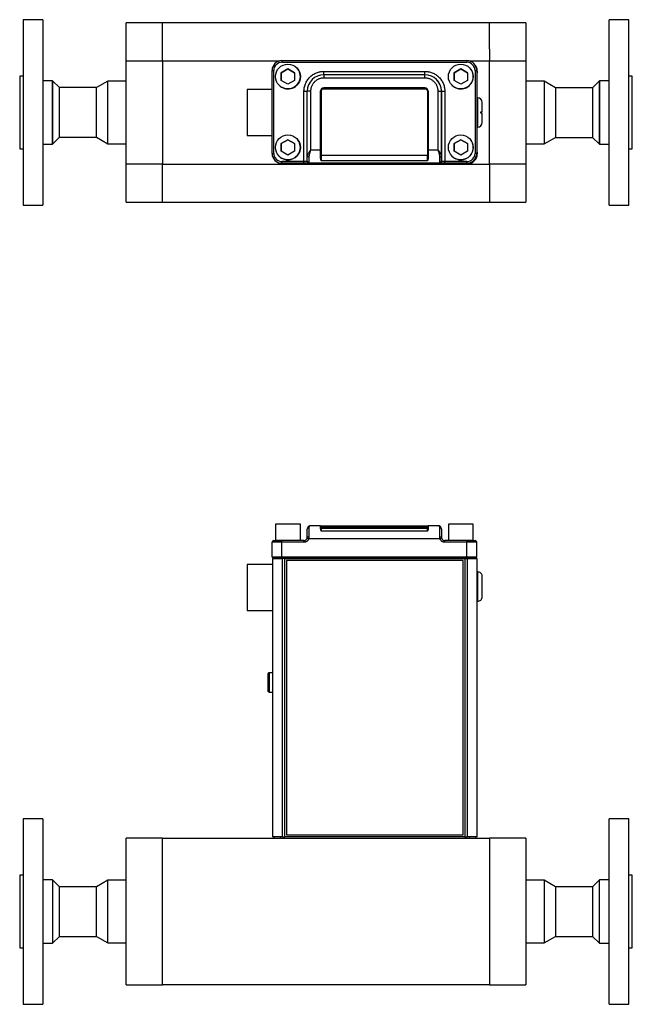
# Model space of a CAD drawing. Header units: inches. Extents: x 6.3 to 30.5, y 2.9 to 18.1.
# Tile 3 of 6: x 10.9 to 16.6, y 8.1 to 17.3. Entities that reach past the tile are written whole.
import ezdxf

# ---------------------------------------------------------------- set-up
doc = ezdxf.new("R2010")
doc.units = ezdxf.units.IN
doc.header["$MEASUREMENT"] = 0

msp = doc.modelspace()

# ---------------------------------------------------------------- linework, layer by layer
at = {"color": 7, "linetype": 'Continuous', "lineweight": 25}
for p, q in [((11.0815, 17.3468), (10.8945, 17.3468)), ((10.8945, 17.3468), (10.8945, 15.5968)), ((11.0815, 17.3468), (11.0815, 16.4718)), ((12.2115, 17.3183), (11.867, 17.3183)), ((11.867, 16.9594), (11.867, 17.3183)), ((12.2115, 16.9594), (12.2115, 17.3183)), ((15.2941, 17.3181), (12.2115, 17.3181)), ((15.2941, 17.0701), (15.2941, 17.3181)), ((15.6386, 17.318), (15.2941, 17.318)), ((15.6386, 17.318), (15.6386, 16.9591)), ((16.6111, 17.3465), (16.4241, 17.3465)), ((16.4241, 16.4715), (16.4241, 17.3465)), ((16.6111, 15.5965), (16.6111, 17.3465)), ((15.2941, 17.0701), (15.2941, 16.9591)), ((11.867, 16.9594), (12.2115, 16.9594)), ((11.867, 15.9842), (11.867, 16.9594)), ((12.2115, 16.9594), (12.2115, 15.9842)), ((12.2115, 16.9592), (13.3204, 16.9592)), ((13.3375, 16.9608), (15.081, 16.9608)), ((13.3375, 16.9452), (15.081, 16.9452)), ((15.098, 16.9592), (15.2941, 16.9592)), ((15.1483, 16.9322), (15.1483, 16.9322)), ((15.2941, 16.9591), (15.6386, 16.9591)), ((15.2941, 15.984), (15.2941, 16.9591)), ((15.6386, 16.9591), (15.6386, 15.984)), ((10.8945, 16.8153), (10.863, 16.8153)), ((10.863, 16.8153), (10.863, 16.4718)), ((13.2437, 16.0866), (13.2437, 16.8671)), ((13.2593, 16.0866), (13.2593, 16.8671)), ((13.3312, 16.8469), (13.3937, 16.883)), ((13.3937, 16.883), (13.3312, 16.8469)), ((13.3312, 16.7747), (13.3312, 16.8469)), ((13.3312, 16.8469), (13.3312, 16.8469)), ((13.3312, 16.8469), (13.3312, 16.7747)), ((13.3937, 16.883), (13.4562, 16.8469)), ((13.3937, 16.883), (13.3937, 16.883)), ((13.4562, 16.8469), (13.3937, 16.883)), ((13.4562, 16.8469), (13.4562, 16.7747)), ((13.4779, 16.8923), (13.4779, 16.8923)), ((13.7325, 16.8591), (14.686, 16.8591)), ((14.686, 16.8278), (13.7325, 16.8278)), ((14.9622, 16.8469), (15.0247, 16.883)), ((15.0247, 16.883), (14.9622, 16.8469)), ((14.9622, 16.7747), (14.9622, 16.8469)), ((14.9622, 16.8469), (14.9622, 16.8469)), ((14.9622, 16.8469), (14.9622, 16.7747)), ((15.0247, 16.883), (15.0872, 16.8469)), ((15.0247, 16.883), (15.0247, 16.883)), ((15.0872, 16.8469), (15.0247, 16.883)), ((15.0872, 16.8469), (15.0872, 16.7747)), ((15.1089, 16.8923), (15.1089, 16.8923)), ((15.1591, 16.8671), (15.1591, 16.0866)), ((15.1747, 16.8671), (15.1747, 16.0866)), ((15.1747, 16.8671), (15.1747, 16.8671)), ((15.1747, 16.8671), (15.1747, 16.0866)), ((15.1747, 16.8456), (15.1795, 16.8456)), ((15.1795, 16.8619), (15.1795, 16.8456)), ((16.6426, 16.815), (16.6111, 16.815)), ((16.6426, 16.4715), (16.6426, 16.815)), ((11.1741, 16.7691), (11.0815, 16.7691)), ((11.2371, 16.7061), (11.1741, 16.7691)), ((11.1741, 16.7691), (11.1741, 16.4718)), ((11.1741, 16.1746), (11.1741, 16.7691)), ((11.6931, 16.7671), (11.5874, 16.7061)), ((11.6931, 16.7671), (11.5874, 16.7061)), ((11.867, 16.7671), (11.6931, 16.7671)), ((11.867, 16.7671), (11.6931, 16.7671)), ((11.6931, 16.4718), (11.6931, 16.7671)), ((13.3095, 16.7293), (13.3095, 16.7293)), ((13.3937, 16.7386), (13.3312, 16.7747)), ((13.4562, 16.7747), (13.3937, 16.7386)), ((14.686, 16.7966), (13.7325, 16.7966)), ((14.7983, 16.7802), (14.7983, 16.7802)), ((14.9405, 16.7293), (14.9405, 16.7293)), ((15.0247, 16.7386), (14.9622, 16.7747)), ((15.0872, 16.7747), (15.0247, 16.7386)), ((15.8125, 16.7668), (15.6386, 16.7668)), ((15.8125, 16.7668), (15.6386, 16.7668)), ((15.9182, 16.7058), (15.8125, 16.7668)), ((15.9182, 16.7058), (15.8125, 16.7668)), ((15.8125, 16.7668), (15.8125, 16.4715)), ((16.3315, 16.7688), (16.2685, 16.7058)), ((16.4241, 16.7688), (16.3315, 16.7688)), ((16.3315, 16.4715), (16.3315, 16.7688)), ((16.3315, 16.7688), (16.3315, 16.1743)), ((11.5874, 16.7061), (11.2371, 16.7061)), ((11.5874, 16.7061), (11.2371, 16.7061)), ((11.2371, 16.4718), (11.2371, 16.7061)), ((11.5874, 16.4718), (11.5874, 16.7061)), ((13.2437, 16.6884), (13.0099, 16.6884)), ((13.0099, 16.6884), (13.0099, 16.6733)), ((13.0099, 16.6733), (13.0099, 16.2553)), ((13.545, 16.0084), (13.545, 16.6716)), ((13.5762, 16.0615), (13.5762, 16.6716)), ((13.6075, 16.6716), (13.6075, 16.1178)), ((13.7012, 16.1178), (13.7012, 16.6716)), ((13.7012, 16.6716), (13.7012, 16.6716)), ((13.7012, 16.6716), (13.7012, 16.0657)), ((13.7087, 16.6717), (13.7087, 16.0659)), ((13.7325, 16.7028), (14.686, 16.7028)), ((13.7325, 16.7028), (13.7325, 16.7028)), ((14.686, 16.7028), (13.7325, 16.7028)), ((13.7325, 16.6954), (13.7325, 16.7028)), ((13.7325, 16.6954), (14.686, 16.6954)), ((14.686, 16.7028), (14.686, 16.7028)), ((14.686, 16.7028), (14.686, 16.6954)), ((14.7097, 16.6717), (14.7097, 16.0659)), ((14.7172, 16.6716), (14.7172, 16.1178)), ((14.7172, 16.0657), (14.7172, 16.6716)), ((14.811, 16.1178), (14.811, 16.6716)), ((14.8422, 16.6716), (14.8422, 16.0615)), ((14.8422, 16.0096), (14.8422, 16.6716)), ((14.8735, 16.6716), (14.8735, 16.0084)), ((16.2685, 16.7058), (15.9182, 16.7058)), ((16.2685, 16.7058), (15.9182, 16.7058)), ((15.9182, 16.7058), (15.9182, 16.4715)), ((16.2685, 16.7058), (16.2685, 16.4715)), ((15.1845, 16.6094), (15.1747, 16.6094)), ((15.1845, 16.3344), (15.1845, 16.6094)), ((10.863, 16.4718), (10.863, 16.1283)), ((11.0815, 16.4718), (11.0815, 15.5968)), ((11.1741, 16.4718), (11.1741, 16.1746)), ((11.2371, 16.2376), (11.2371, 16.4718)), ((11.5874, 16.2376), (11.5874, 16.4718)), ((11.6931, 16.1765), (11.6931, 16.4718)), ((15.212, 16.4644), (15.212, 16.4794)), ((15.8125, 16.4715), (15.8125, 16.1763)), ((15.9182, 16.4715), (15.9182, 16.2373)), ((16.2685, 16.4715), (16.2685, 16.2373)), ((16.3315, 16.1743), (16.3315, 16.4715)), ((16.4241, 15.5965), (16.4241, 16.4715)), ((16.6426, 16.128), (16.6426, 16.4715)), ((13.0099, 16.2553), (13.2437, 16.2553)), ((15.1747, 16.3344), (15.1845, 16.3344)), ((11.0815, 16.1746), (11.1741, 16.1746)), ((11.1741, 16.1746), (11.2371, 16.2376)), ((11.2371, 16.2376), (11.5874, 16.2376)), ((11.2371, 16.2376), (11.5874, 16.2376)), ((11.5874, 16.2376), (11.6931, 16.1765)), ((11.5874, 16.2376), (11.6931, 16.1765)), ((11.6931, 16.1765), (11.867, 16.1765)), ((11.6931, 16.1765), (11.867, 16.1765)), ((13.3312, 16.1789), (13.3937, 16.215)), ((13.3937, 16.215), (13.3312, 16.1789)), ((13.3312, 16.1067), (13.3312, 16.1789)), ((13.3312, 16.1789), (13.3312, 16.1789)), ((13.3312, 16.1789), (13.3312, 16.1067)), ((13.3937, 16.215), (13.4562, 16.1789)), ((13.3937, 16.215), (13.3937, 16.215)), ((13.4562, 16.1789), (13.3937, 16.215)), ((13.4562, 16.1789), (13.4562, 16.1067)), ((13.4779, 16.2243), (13.4779, 16.2243)), ((14.9622, 16.1789), (15.0247, 16.215)), ((15.0247, 16.215), (14.9622, 16.1789)), ((14.9622, 16.1067), (14.9622, 16.1789)), ((14.9622, 16.1789), (14.9622, 16.1789)), ((14.9622, 16.1789), (14.9622, 16.1067)), ((15.0247, 16.215), (15.0872, 16.1789)), ((15.0247, 16.215), (15.0247, 16.215)), ((15.0872, 16.1789), (15.0247, 16.215)), ((15.0872, 16.1789), (15.0872, 16.1067)), ((15.1089, 16.2243), (15.1089, 16.2243)), ((15.6386, 16.1763), (15.8125, 16.1763)), ((15.6386, 16.1763), (15.8125, 16.1763)), ((15.8125, 16.1763), (15.9182, 16.2373)), ((15.8125, 16.1763), (15.9182, 16.2373)), ((15.9182, 16.2373), (16.2685, 16.2373)), ((15.9182, 16.2373), (16.2685, 16.2373)), ((16.2685, 16.2373), (16.3315, 16.1743)), ((16.3315, 16.1743), (16.4241, 16.1743)), ((10.863, 16.1283), (10.8945, 16.1283)), ((13.3937, 16.0706), (13.3312, 16.1067)), ((13.4562, 16.1067), (13.3937, 16.0706)), ((13.5777, 16.0684), (13.5762, 16.0615)), ((13.7012, 16.1178), (13.6075, 16.1178)), ((14.7097, 16.0659), (13.7087, 16.0659)), ((14.811, 16.1178), (14.7172, 16.1178)), ((15.0247, 16.0706), (14.9622, 16.1067)), ((15.0872, 16.1067), (15.0247, 16.0706)), ((15.1795, 16.0981), (15.1747, 16.0981)), ((15.1747, 16.0866), (15.1747, 16.0866)), ((15.1795, 16.0981), (15.1795, 16.0819)), ((16.6111, 16.128), (16.6426, 16.128)), ((12.2115, 15.9842), (11.867, 15.9842)), ((11.867, 15.6254), (11.867, 15.9842)), ((12.2115, 15.8732), (12.2115, 15.9842)), ((12.2115, 15.9841), (15.2941, 15.9841)), ((13.2701, 16.0214), (13.2701, 16.0214)), ((13.3095, 16.0613), (13.3095, 16.0613)), ((13.545, 16.0084), (13.3375, 16.0084)), ((15.081, 15.9928), (13.3375, 15.9928)), ((13.545, 15.9928), (13.3375, 15.9928)), ((13.3657, 15.9879), (13.3425, 15.9879)), ((13.3657, 15.9879), (13.3657, 15.9928)), ((13.3815, 15.9904), (13.3815, 15.9928)), ((15.0465, 15.9904), (13.3815, 15.9904)), ((14.8295, 15.9928), (13.5889, 15.9928)), ((14.7097, 16.0161), (13.7087, 16.0161)), ((15.081, 16.0084), (14.8735, 16.0084)), ((15.081, 15.9928), (14.8735, 15.9928)), ((14.9405, 16.0613), (14.9405, 16.0613)), ((15.0465, 15.9904), (15.0465, 15.9928)), ((15.0622, 15.9928), (15.0622, 15.9879)), ((15.0855, 15.9879), (15.0622, 15.9879)), ((15.6386, 15.984), (15.2941, 15.984)), ((15.2941, 15.984), (15.2941, 15.6251)), ((15.6386, 15.984), (15.6386, 15.6251)), ((12.2115, 15.6252), (12.2115, 15.8732)), ((11.867, 15.6254), (12.2115, 15.6254)), ((12.2115, 15.6252), (15.2941, 15.6252)), ((15.2941, 15.6251), (15.6386, 15.6251)), ((10.8945, 15.5968), (11.0815, 15.5968)), ((16.4241, 15.5965), (16.6111, 15.5965)), ((13.2765, 12.5913), (13.2765, 12.4351)), ((13.5109, 12.4351), (13.5109, 12.5913)), ((13.5918, 12.5572), (13.5918, 12.4686)), ((13.6075, 12.5751), (13.6049, 12.574)), ((13.7012, 12.5751), (13.6075, 12.5751)), ((13.7012, 12.5538), (13.7012, 12.5751)), ((13.7087, 12.5595), (13.7087, 12.5489)), ((13.7087, 12.5489), (13.7087, 12.5228)), ((14.7097, 12.5489), (13.7087, 12.5489)), ((13.7325, 12.5674), (13.7325, 12.5751)), ((13.7325, 12.5751), (14.686, 12.5751)), ((13.7325, 12.5599), (13.7325, 12.5674)), ((14.686, 12.5674), (13.7325, 12.5674)), ((13.7325, 12.5599), (14.686, 12.5599)), ((14.686, 12.5674), (14.686, 12.5751)), ((14.686, 12.5674), (14.686, 12.5599)), ((14.7097, 12.5595), (14.7097, 12.5489)), ((14.7097, 12.5228), (14.7097, 12.5489)), ((14.7172, 12.5751), (14.7172, 12.5538)), ((14.811, 12.5751), (14.7172, 12.5751)), ((14.8136, 12.574), (14.811, 12.5751)), ((14.8266, 12.4686), (14.8266, 12.5572)), ((14.9075, 12.5913), (14.9075, 12.4351)), ((15.1419, 12.4351), (15.1419, 12.5913)), ((14.8295, 12.4501), (13.5889, 12.4501)), ((14.7097, 12.5228), (13.7087, 12.5228)), ((13.2437, 12.2786), (13.2437, 12.4194)), ((13.2765, 12.4351), (13.2765, 12.4351)), ((13.3375, 12.4194), (13.3375, 12.4351)), ((13.545, 12.4351), (13.3375, 12.4351)), ((13.3375, 12.2786), (13.3375, 12.4194)), ((13.545, 12.4194), (13.3375, 12.4194)), ((13.545, 12.4194), (13.545, 12.4351)), ((14.8735, 12.4194), (14.8735, 12.4351)), ((15.081, 12.4351), (14.8735, 12.4351)), ((15.081, 12.4194), (14.8735, 12.4194)), ((15.081, 12.4194), (15.081, 12.4351)), ((15.081, 12.2786), (15.081, 12.4194)), ((15.1419, 12.4351), (15.1419, 12.4351)), ((15.1747, 12.2786), (15.1747, 12.4194)), ((13.2437, 12.2786), (13.2437, 12.2786)), ((13.2485, 12.2666), (13.2485, 9.6416)), ((13.2485, 12.2666), (13.3425, 12.2666)), ((13.2687, 12.2786), (13.2687, 12.2786)), ((13.2717, 12.2786), (13.2717, 12.2666)), ((15.081, 12.2786), (13.3375, 12.2786)), ((13.3375, 12.2786), (15.081, 12.2786)), ((13.3417, 12.2786), (13.3417, 12.2666)), ((13.3657, 12.2666), (13.3425, 12.2666)), ((13.3425, 9.6416), (13.3425, 12.2666)), ((13.3657, 9.6416), (13.3657, 12.2666)), ((13.3657, 12.2666), (15.0622, 12.2666)), ((13.5593, 12.2666), (15.0767, 12.2666)), ((15.104, 12.2666), (13.596, 12.2666)), ((14.4575, 12.2666), (14.9891, 12.2666)), ((15.0767, 12.2666), (14.5024, 12.2666)), ((14.9891, 12.2666), (14.9891, 12.2666)), ((15.0603, 12.2666), (15.104, 12.2666)), ((15.0603, 12.2666), (15.0603, 12.2666)), ((15.0622, 12.2666), (15.0622, 9.6416)), ((15.0855, 12.2666), (15.0622, 12.2666)), ((15.0767, 12.2786), (15.0767, 12.2666)), ((15.0855, 12.2666), (15.0855, 9.6416)), ((15.0855, 12.2666), (15.1795, 12.2666)), ((15.104, 12.2666), (15.104, 12.2666)), ((15.1467, 12.2666), (15.1467, 12.2786)), ((15.1467, 12.2666), (15.1467, 12.2666)), ((15.1497, 12.2786), (15.1497, 12.2786)), ((15.1747, 12.2786), (15.1747, 12.2786)), ((15.1795, 9.6416), (15.1795, 12.2666)), ((13.2485, 12.2081), (13.0099, 12.2081)), ((13.0099, 12.2081), (13.0099, 11.775)), ((13.3815, 12.2466), (13.3815, 9.6616)), ((15.0465, 12.2466), (13.3815, 12.2466)), ((15.0465, 9.6616), (15.0465, 12.2466)), ((15.1845, 12.1391), (15.1795, 12.1391)), ((15.1845, 11.8641), (15.1845, 12.1391)), ((15.212, 12.1288), (15.212, 12.129)), ((15.1795, 11.8641), (15.1845, 11.8641)), ((15.212, 11.8742), (15.212, 11.8744)), ((13.0099, 11.775), (13.2485, 11.775)), ((13.2177, 11.1881), (13.2177, 11.007)), ((13.226, 11.1881), (13.2177, 11.1881)), ((13.2485, 11.1889), (13.226, 11.1889)), ((13.226, 11.1889), (13.226, 11.1881)), ((13.2177, 11.007), (13.226, 11.007)), ((13.226, 11.007), (13.226, 11.0062)), ((13.226, 11.0062), (13.2485, 11.0062)), ((11.0815, 9.8123), (10.8945, 9.8123)), ((10.8945, 9.8123), (10.8945, 8.0623)), ((11.0815, 9.8123), (11.0815, 8.0623)), ((16.6111, 9.8123), (16.4241, 9.8123)), ((16.4241, 8.0623), (16.4241, 9.8123)), ((16.6111, 8.0623), (16.6111, 9.8123)), ((13.3815, 9.6616), (15.0465, 9.6616)), ((12.2115, 9.6292), (11.867, 9.6292)), ((11.867, 8.2454), (11.867, 9.6292)), ((12.2115, 9.5357), (12.2115, 9.6292)), ((12.2115, 9.6291), (15.2941, 9.6291)), ((13.3425, 9.6416), (13.2485, 9.6416)), ((13.2615, 9.6416), (13.2615, 9.6291)), ((13.324, 9.6416), (13.324, 9.6291)), ((13.3425, 9.6416), (13.3657, 9.6416)), ((15.0622, 9.6416), (13.3657, 9.6416)), ((15.0622, 9.6416), (15.0855, 9.6416)), ((15.1795, 9.6416), (15.0855, 9.6416)), ((15.104, 9.6416), (15.104, 9.6291)), ((15.1665, 9.6291), (15.1665, 9.6416)), ((15.6386, 9.6292), (15.2941, 9.6292)), ((15.2941, 9.6292), (15.2941, 8.3387)), ((15.6386, 9.6292), (15.6386, 8.2453)), ((12.2115, 8.2452), (12.2115, 9.5357)), ((10.8945, 9.2808), (10.863, 9.2808)), ((10.863, 9.2808), (10.863, 8.5938)), ((11.1741, 9.2345), (11.0815, 9.2345)), ((11.2371, 9.1715), (11.1741, 9.2345)), ((11.1741, 9.2345), (11.1741, 8.64)), ((11.6931, 9.2326), (11.5874, 9.1715)), ((11.6931, 9.2326), (11.5874, 9.1715)), ((11.867, 9.2326), (11.6931, 9.2326)), ((11.867, 9.2326), (11.6931, 9.2326)), ((11.6931, 8.642), (11.6931, 9.2326)), ((15.8125, 9.2326), (15.6386, 9.2326)), ((15.8125, 9.2326), (15.6386, 9.2326)), ((15.9182, 9.1715), (15.8125, 9.2326)), ((15.9182, 9.1715), (15.8125, 9.2326)), ((15.8125, 9.2326), (15.8125, 8.642)), ((16.3315, 9.2345), (16.2685, 9.1715)), ((16.4241, 9.2345), (16.3315, 9.2345)), ((16.3315, 8.64), (16.3315, 9.2345)), ((16.6426, 9.2808), (16.6111, 9.2808)), ((16.6426, 8.5938), (16.6426, 9.2808)), ((11.5874, 9.1715), (11.2371, 9.1715)), ((11.5874, 9.1715), (11.2371, 9.1715)), ((11.2371, 8.703), (11.2371, 9.1715)), ((11.5874, 8.703), (11.5874, 9.1715)), ((16.2685, 9.1715), (15.9182, 9.1715)), ((16.2685, 9.1715), (15.9182, 9.1715)), ((15.9182, 9.1715), (15.9182, 8.703)), ((16.2685, 9.1715), (16.2685, 8.703)), ((11.0815, 8.64), (11.1741, 8.64)), ((11.1741, 8.64), (11.2371, 8.703)), ((11.2371, 8.703), (11.5874, 8.703)), ((11.2371, 8.703), (11.5874, 8.703)), ((11.5874, 8.703), (11.6931, 8.642)), ((11.5874, 8.703), (11.6931, 8.642)), ((11.6931, 8.642), (11.867, 8.642)), ((11.6931, 8.642), (11.867, 8.642)), ((15.6386, 8.642), (15.8125, 8.642)), ((15.6386, 8.642), (15.8125, 8.642)), ((15.8125, 8.642), (15.9182, 8.703)), ((15.8125, 8.642), (15.9182, 8.703)), ((15.9182, 8.703), (16.2685, 8.703)), ((15.9182, 8.703), (16.2685, 8.703)), ((16.2685, 8.703), (16.3315, 8.64)), ((16.3315, 8.64), (16.4241, 8.64)), ((10.863, 8.5938), (10.8945, 8.5938)), ((16.6111, 8.5938), (16.6426, 8.5938)), ((15.2941, 8.3387), (15.2941, 8.2452)), ((11.867, 8.2454), (12.2115, 8.2454)), ((15.2941, 8.2452), (12.2115, 8.2452)), ((15.2941, 8.2453), (15.6386, 8.2453)), ((10.8945, 8.0623), (11.0815, 8.0623)), ((16.4241, 8.0623), (16.6111, 8.0623))]:
    msp.add_line(p, q, dxfattribs=at)
at = {"color": 7, "linetype": 'Continuous', "lineweight": 25, "flags": 128}
for points in [[(13.3375, 16.9608), (13.3375, 16.9605), (13.3375, 16.9596), (13.3375, 16.9582), (13.3375, 16.9562), (13.3375, 16.9539), (13.3375, 16.9512), (13.3375, 16.9482), (13.3375, 16.9452)], [(15.081, 16.9608), (15.081, 16.9605), (15.081, 16.9596), (15.081, 16.9582), (15.081, 16.9562), (15.081, 16.9539), (15.081, 16.9512), (15.081, 16.9482), (15.081, 16.9452)], [(13.2437, 16.8671), (13.244, 16.8671), (13.2449, 16.8671), (13.2463, 16.8671), (13.2483, 16.8671), (13.2506, 16.8671), (13.2533, 16.8671), (13.2563, 16.8671), (13.2593, 16.8671)], [(13.7325, 16.8278), (13.7325, 16.8284), (13.7325, 16.8302), (13.7325, 16.8331), (13.7325, 16.837), (13.7325, 16.8417), (13.7325, 16.8471), (13.7325, 16.853), (13.7325, 16.8591)], [(13.7325, 16.8278), (13.7325, 16.8272), (13.7325, 16.8254), (13.7325, 16.8225), (13.7325, 16.8187), (13.7325, 16.8139), (13.7325, 16.8085), (13.7325, 16.8027), (13.7325, 16.7966)], [(14.686, 16.8278), (14.686, 16.8284), (14.686, 16.8302), (14.686, 16.8331), (14.686, 16.837), (14.686, 16.8417), (14.686, 16.8471), (14.686, 16.853), (14.686, 16.8591)], [(14.686, 16.7966), (14.686, 16.8027), (14.686, 16.8085), (14.686, 16.8139), (14.686, 16.8187), (14.686, 16.8225), (14.686, 16.8254), (14.686, 16.8272), (14.686, 16.8278)], [(15.1591, 16.8671), (15.1621, 16.8671), (15.1651, 16.8671), (15.1678, 16.8671), (15.1701, 16.8671), (15.1721, 16.8671), (15.1735, 16.8671), (15.1744, 16.8671), (15.1747, 16.8671)], [(13.545, 16.6716), (13.551, 16.6716), (13.5569, 16.6716), (13.5623, 16.6716), (13.567, 16.6716), (13.5709, 16.6716), (13.5738, 16.6716), (13.5756, 16.6716), (13.5762, 16.6716)], [(13.6075, 16.6716), (13.6014, 16.6716), (13.5955, 16.6716), (13.5901, 16.6716), (13.5854, 16.6716), (13.5815, 16.6716), (13.5786, 16.6716), (13.5768, 16.6716), (13.5762, 16.6716)], [(14.811, 16.6716), (14.817, 16.6716), (14.8229, 16.6716), (14.8283, 16.6716), (14.833, 16.6716), (14.8369, 16.6716), (14.8398, 16.6716), (14.8416, 16.6716), (14.8422, 16.6716)], [(14.8422, 16.6716), (14.8428, 16.6716), (14.8446, 16.6716), (14.8475, 16.6716), (14.8514, 16.6716), (14.8561, 16.6716), (14.8615, 16.6716), (14.8674, 16.6716), (14.8735, 16.6716)], [(13.2437, 16.0866), (13.244, 16.0866), (13.2449, 16.0866), (13.2463, 16.0866), (13.2483, 16.0866), (13.2506, 16.0866), (13.2533, 16.0866), (13.2563, 16.0866), (13.2593, 16.0866)], [(13.7012, 16.0481), (13.7012, 16.0559), (13.7012, 16.0641), (13.7012, 16.0726), (13.7012, 16.0814), (13.7012, 16.0903), (13.7012, 16.0994), (13.7012, 16.1086), (13.7012, 16.1178)], [(13.7087, 16.0659), (13.7087, 16.0586), (13.7087, 16.0515), (13.7087, 16.0445), (13.7087, 16.0379), (13.7087, 16.0316), (13.7087, 16.0259), (13.7087, 16.0207), (13.7087, 16.0161)], [(14.7097, 16.0161), (14.7097, 16.0207), (14.7097, 16.0259), (14.7097, 16.0316), (14.7097, 16.0379), (14.7097, 16.0445), (14.7097, 16.0515), (14.7097, 16.0586), (14.7097, 16.0659)], [(14.7172, 16.1178), (14.7172, 16.1086), (14.7172, 16.0994), (14.7172, 16.0903), (14.7172, 16.0814), (14.7172, 16.0726), (14.7172, 16.0641), (14.7172, 16.0559), (14.7172, 16.0481)], [(15.1747, 16.0866), (15.1744, 16.0866), (15.1735, 16.0866), (15.1721, 16.0866), (15.1701, 16.0866), (15.1678, 16.0866), (15.1651, 16.0866), (15.1621, 16.0866), (15.1591, 16.0866)], [(13.3375, 15.9928), (13.3375, 15.9931), (13.3375, 15.994), (13.3375, 15.9954), (13.3375, 15.9974), (13.3375, 15.9997), (13.3375, 16.0025), (13.3375, 16.0054), (13.3375, 16.0084)], [(13.5743, 16.0084), (13.5723, 16.0084), (13.5697, 16.0084), (13.5665, 16.0084), (13.5628, 16.0084), (13.5587, 16.0084), (13.5543, 16.0084), (13.5497, 16.0084), (13.545, 16.0084)], [(13.545, 15.9928), (13.545, 15.9931), (13.545, 15.994), (13.545, 15.9954), (13.545, 15.9974), (13.545, 15.9997), (13.545, 16.0025), (13.545, 16.0054), (13.545, 16.0084)], [(13.5918, 16.0534), (13.5888, 16.0536), (13.5858, 16.054), (13.5831, 16.0548), (13.5808, 16.0558), (13.5788, 16.057), (13.5774, 16.0584), (13.5765, 16.0599), (13.5762, 16.0615)], [(13.5918, 16.0534), (13.5918, 16.042), (13.5918, 16.0316), (13.5918, 16.0222), (13.5918, 16.0139), (13.5918, 16.0069), (13.5918, 16.0012), (13.5918, 15.997), (13.5918, 15.9942)], [(14.8266, 16.0534), (14.8296, 16.0536), (14.8326, 16.054), (14.8353, 16.0548), (14.8376, 16.0558), (14.8396, 16.057), (14.841, 16.0584), (14.8419, 16.0599), (14.8422, 16.0615)], [(14.8266, 15.9942), (14.8266, 15.997), (14.8266, 16.0012), (14.8266, 16.0069), (14.8266, 16.0139), (14.8266, 16.0222), (14.8266, 16.0316), (14.8266, 16.042), (14.8266, 16.0534)], [(14.8735, 16.0084), (14.8687, 16.0084), (14.8641, 16.0084), (14.8597, 16.0084), (14.8556, 16.0084), (14.8519, 16.0084), (14.8487, 16.0084), (14.8461, 16.0084), (14.8441, 16.0084)], [(14.8735, 15.9928), (14.8735, 15.9931), (14.8735, 15.994), (14.8735, 15.9954), (14.8735, 15.9974), (14.8735, 15.9997), (14.8735, 16.0025), (14.8735, 16.0054), (14.8735, 16.0084)], [(15.081, 15.9928), (15.081, 15.9931), (15.081, 15.994), (15.081, 15.9954), (15.081, 15.9974), (15.081, 15.9997), (15.081, 16.0025), (15.081, 16.0054), (15.081, 16.0084)], [(13.3937, 12.5913), (13.3685, 12.5913), (13.3445, 12.5913), (13.3228, 12.5913), (13.3044, 12.5913), (13.2902, 12.5913), (13.2808, 12.5913), (13.2767, 12.5913), (13.2765, 12.5913)], [(13.5109, 12.5913), (13.5107, 12.5913), (13.5066, 12.5913), (13.4972, 12.5913), (13.483, 12.5913), (13.4646, 12.5913), (13.4429, 12.5913), (13.4189, 12.5913), (13.3937, 12.5913)], [(13.7012, 12.5751), (13.7018, 12.5751), (13.7036, 12.5751), (13.7065, 12.5751), (13.7104, 12.5751), (13.7151, 12.5751), (13.7205, 12.5751), (13.7264, 12.5751), (13.7325, 12.5751)], [(14.686, 12.5751), (14.692, 12.5751), (14.6979, 12.5751), (14.7033, 12.5751), (14.708, 12.5751), (14.7119, 12.5751), (14.7148, 12.5751), (14.7166, 12.5751), (14.7172, 12.5751)], [(15.0247, 12.5913), (14.9995, 12.5913), (14.9755, 12.5913), (14.9538, 12.5913), (14.9354, 12.5913), (14.9212, 12.5913), (14.9118, 12.5913), (14.9077, 12.5913), (14.9075, 12.5913)], [(15.1419, 12.5913), (15.1417, 12.5913), (15.1376, 12.5913), (15.1282, 12.5913), (15.114, 12.5913), (15.0956, 12.5913), (15.0739, 12.5913), (15.0499, 12.5913), (15.0247, 12.5913)], [(13.5889, 12.4501), (13.5861, 12.4511), (13.5833, 12.4521), (13.5808, 12.4531), (13.5786, 12.4539), (13.5767, 12.4546), (13.5754, 12.4551), (13.5745, 12.4554), (13.5743, 12.4555)], [(14.8441, 12.4555), (14.8439, 12.4554), (14.843, 12.4551), (14.8417, 12.4546), (14.8398, 12.4539), (14.8376, 12.4531), (14.8351, 12.4521), (14.8323, 12.4511), (14.8295, 12.4501)], [(13.3375, 12.4194), (13.3192, 12.4194), (13.3016, 12.4194), (13.2854, 12.4194), (13.2712, 12.4194), (13.2595, 12.4194), (13.2508, 12.4194), (13.2455, 12.4194), (13.2437, 12.4194)], [(13.5109, 12.4351), (13.5093, 12.4351), (13.5026, 12.4351), (13.4907, 12.4351), (13.4743, 12.4351), (13.4541, 12.4351), (13.4311, 12.4351), (13.4064, 12.4351), (13.381, 12.4351), (13.3563, 12.4351), (13.3333, 12.4351), (13.3131, 12.4351), (13.2967, 12.4351), (13.2848, 12.4351), (13.2781, 12.4351), (13.2767, 12.4351), (13.2808, 12.4351), (13.2902, 12.4351), (13.3044, 12.4351), (13.3228, 12.4351), (13.3283, 12.4351)], [(15.1419, 12.4351), (15.1403, 12.4351), (15.1336, 12.4351), (15.1217, 12.4351), (15.1053, 12.4351), (15.0851, 12.4351), (15.0621, 12.4351), (15.0374, 12.4351), (15.012, 12.4351), (14.9873, 12.4351), (14.9643, 12.4351), (14.9441, 12.4351), (14.9277, 12.4351), (14.9158, 12.4351), (14.9091, 12.4351), (14.9075, 12.4351)], [(15.1747, 12.4194), (15.1729, 12.4194), (15.1676, 12.4194), (15.1589, 12.4194), (15.1472, 12.4194), (15.133, 12.4194), (15.1168, 12.4194), (15.0992, 12.4194), (15.081, 12.4194)], [(13.3375, 12.2786), (13.3192, 12.2786), (13.3016, 12.2786), (13.2854, 12.2786), (13.2712, 12.2786), (13.2595, 12.2786), (13.2508, 12.2786), (13.2455, 12.2786), (13.2437, 12.2786)], [(13.2437, 12.2786), (13.2455, 12.2786), (13.2508, 12.2786), (13.2595, 12.2786), (13.2712, 12.2786), (13.2717, 12.2786)], [(13.2717, 12.2786), (13.27, 12.2786), (13.2687, 12.2786)], [(13.2687, 12.2786), (13.27, 12.2786), (13.2739, 12.2786), (13.2803, 12.2786), (13.2888, 12.2786), (13.2993, 12.2786), (13.3111, 12.2786), (13.324, 12.2786), (13.3375, 12.2786)], [(15.0603, 12.2666), (15.0517, 12.2666), (15.0429, 12.2666), (15.0339, 12.2666), (15.0247, 12.2666), (15.0156, 12.2666), (15.0065, 12.2666), (14.9977, 12.2666), (14.9891, 12.2666)], [(15.0767, 12.2666), (15.0904, 12.2666), (15.1035, 12.2666), (15.1156, 12.2666), (15.1262, 12.2666), (15.1349, 12.2666), (15.1414, 12.2666), (15.1454, 12.2666), (15.1467, 12.2666)], [(15.1467, 12.2666), (15.1454, 12.2666), (15.1414, 12.2666), (15.1349, 12.2666), (15.1262, 12.2666), (15.1156, 12.2666), (15.1035, 12.2666), (15.0904, 12.2666), (15.0767, 12.2666)], [(15.1747, 12.2786), (15.1729, 12.2786), (15.1676, 12.2786), (15.1589, 12.2786), (15.1472, 12.2786), (15.133, 12.2786), (15.1168, 12.2786), (15.0992, 12.2786), (15.081, 12.2786)], [(15.081, 12.2786), (15.0944, 12.2786), (15.1073, 12.2786), (15.1191, 12.2786), (15.1296, 12.2786), (15.1381, 12.2786), (15.1445, 12.2786), (15.1484, 12.2786), (15.1497, 12.2786)], [(15.104, 12.2666), (15.1064, 12.2666), (15.1088, 12.2666), (15.1109, 12.2666), (15.1128, 12.2666), (15.1144, 12.2666), (15.1155, 12.2666), (15.1162, 12.2666), (15.1165, 12.2666)], [(15.1165, 12.2666), (15.1162, 12.2666), (15.1155, 12.2666), (15.1144, 12.2666), (15.1128, 12.2666), (15.1109, 12.2666), (15.1088, 12.2666), (15.1064, 12.2666), (15.104, 12.2666)], [(15.1497, 12.2786), (15.1484, 12.2786), (15.1467, 12.2786)], [(15.1467, 12.2786), (15.1472, 12.2786), (15.1589, 12.2786), (15.1676, 12.2786), (15.1729, 12.2786), (15.1747, 12.2786)]]:
    msp.add_lwpolyline(points, dxfattribs=at)
at = {"color": 7, "linetype": 'Continuous', "lineweight": 25}
for centre in [(13.3937, 16.8108), (15.0247, 16.8108), (13.3937, 16.1428), (15.0247, 16.1428)]:
    msp.add_circle(centre, 0.1172, dxfattribs=at)
for centre, radius, start, end in [((13.3375, 16.8671), 0.0937, 90, 180), ((15.081, 16.8671), 0.0937, 0, 90), ((15.081, 16.8671), 0.0937, 0, 44.04048), ((15.0855, 16.8619), 0.094, 0, 45.27215), ((13.3937, 16.8108), 0.1172, 224.04048, 44.04048), ((13.7325, 16.6716), 0.1562, 90, 180), ((14.686, 16.6716), 0.1562, 0, 90), ((15.0247, 16.8108), 0.1172, 224.04048, 44.04048), ((14.686, 16.6716), 0.1562, 0, 44.04048), ((13.7325, 16.6716), 0.0312, 90, 180), ((13.7068, 16.5641), 0.1076, 89.00153, 92.99785), ((14.686, 16.6716), 0.0312, 0, 90), ((14.7116, 16.5641), 0.1076, 87.00211, 90.99849), ((15.1845, 16.5669), 0.0425, 0, 90), ((15.1845, 16.3769), 0.0425, 270, 0), ((13.3937, 16.1428), 0.1172, 224.04048, 44.04048), ((15.0247, 16.1428), 0.1172, 224.04048, 44.04048), ((13.3375, 16.0866), 0.0937, 180, 270), ((13.7068, 15.9583), 0.1076, 89.00153, 92.99785), ((14.7116, 15.9583), 0.1076, 87.00211, 90.99849), ((15.081, 16.0866), 0.0937, 270, 0), ((15.081, 16.0866), 0.0937, 270, 0), ((15.0855, 16.0819), 0.094, 270, 0), ((13.3375, 16.0866), 0.0938, 224.04048, 270), ((13.3425, 16.0819), 0.094, 222.8139, 270), ((13.5894, 16.008), 0.0152, 178.22598, 268.10858), ((13.5917, 16.0097), 0.0155, 180.32148, 270.31795), ((14.8267, 16.0097), 0.0155, 269.68206, 359.67846), ((14.829, 16.008), 0.0152, 271.89148, 1.77407), ((13.5908, 12.5426), 0.0146, 85.9405, 175.26247), ((13.7087, 12.567), 0.0075, 180.00451, 270.00451), ((13.7087, 12.5564), 0.0075, 180.00451, 270.00451), ((14.7097, 12.567), 0.0075, 269.99579, 359.99578), ((14.7097, 12.5564), 0.0075, 269.99579, 359.99578), ((14.8276, 12.5426), 0.0146, 4.73782, 94.05979), ((13.545, 12.4663), 0.0312, 270.00015, 339.71658), ((13.588, 12.4406), 0.0283, 82.24024, 114.66175), ((14.8304, 12.4406), 0.0283, 65.33854, 97.76006), ((14.8735, 12.4663), 0.0312, 200.28372, 270.00015), ((13.2593, 12.4194), 0.0156, 90.00015, 180.00015), ((15.1591, 12.4194), 0.0156, 0.00015, 90.00015), ((15.1845, 12.0966), 0.0425, 49.67978, 90), ((15.1845, 11.9066), 0.0425, 270, 310.32022)]:
    msp.add_arc(centre, radius, start, end, dxfattribs=at)
for points, knots in [([(13.3375, 16.9452), (13.3167, 16.9452), (13.2969, 16.9369), (13.2676, 16.9076), (13.2593, 16.8878), (13.2593, 16.8671)], [0, 0, 0, 0, 0.5, 0.5, 1, 1, 1, 1]), ([(13.545, 16.6716), (13.545, 16.6735), (13.545, 16.6773), (13.5453, 16.683), (13.5457, 16.6887), (13.5463, 16.6944), (13.5471, 16.7), (13.5487, 16.7098), (13.552, 16.7234), (13.5579, 16.7409), (13.5657, 16.758), (13.5786, 16.78), (13.5989, 16.8051), (13.624, 16.8254), (13.6461, 16.8383), (13.6631, 16.8461), (13.6806, 16.852), (13.6961, 16.8557), (13.7096, 16.8578), (13.721, 16.8589), (13.7286, 16.859), (13.7325, 16.8591)], [0, 0, 0, 0, 0.019453, 0.0388718, 0.0582745, 0.0776791, 0.0971038, 0.1165667, 0.1783126, 0.2400936, 0.3044137, 0.3687691, 0.5000067, 0.6312443, 0.6955644, 0.7599198, 0.8216657, 0.8834467, 0.9223141, 0.9611168, 1, 1, 1, 1]), ([(14.686, 16.8591), (14.6879, 16.859), (14.6917, 16.859), (14.6974, 16.8587), (14.7031, 16.8583), (14.7088, 16.8577), (14.7144, 16.8569), (14.7242, 16.8553), (14.7378, 16.852), (14.7553, 16.8461), (14.7723, 16.8383), (14.7944, 16.8254), (14.8195, 16.8051), (14.8398, 16.78), (14.8527, 16.758), (14.8605, 16.7409), (14.8664, 16.7235), (14.8701, 16.7079), (14.8722, 16.6944), (14.8733, 16.683), (14.8734, 16.6754), (14.8735, 16.6716)], [0, 0, 0, 0, 0.019453, 0.038872, 0.058274, 0.077679, 0.097104, 0.116567, 0.178313, 0.240094, 0.304414, 0.368769, 0.500007, 0.631244, 0.695564, 0.75992, 0.821666, 0.883447, 0.922314, 0.961117, 1, 1, 1, 1]), ([(13.7325, 16.7966), (13.7309, 16.7965), (13.7279, 16.7965), (13.7233, 16.7962), (13.7188, 16.7958), (13.7142, 16.7952), (13.7072, 16.7941), (13.6979, 16.7919), (13.6862, 16.7879), (13.6749, 16.7827), (13.6602, 16.7742), (13.6434, 16.7606), (13.6299, 16.7439), (13.6213, 16.7292), (13.6161, 16.7178), (13.6121, 16.7062), (13.6097, 16.6958), (13.6083, 16.6868), (13.6076, 16.6792), (13.6075, 16.6741), (13.6075, 16.6716)], [0, 0, 0, 0, 0.023336, 0.046629, 0.069911, 0.093212, 0.116565, 0.178302, 0.240092, 0.304403, 0.368768, 0.500006, 0.631244, 0.695555, 0.759919, 0.821657, 0.883446, 0.92231, 0.961113, 1, 1, 1, 1]), ([(14.811, 16.6716), (14.8109, 16.6731), (14.8109, 16.6761), (14.8106, 16.6807), (14.8102, 16.6853), (14.8096, 16.6898), (14.8085, 16.6968), (14.8063, 16.7062), (14.8023, 16.7178), (14.7971, 16.7292), (14.7885, 16.7439), (14.775, 16.7606), (14.7583, 16.7741), (14.7436, 16.7827), (14.7322, 16.7879), (14.7205, 16.7919), (14.7102, 16.7943), (14.7012, 16.7957), (14.6936, 16.7964), (14.6885, 16.7965), (14.686, 16.7966)], [0, 0, 0, 0, 0.0233358, 0.0466288, 0.0699105, 0.0932121, 0.1165649, 0.1783022, 0.2400921, 0.3044035, 0.3687678, 0.5000056, 0.6312435, 0.695555, 0.7599192, 0.8216565, 0.8834464, 0.92231, 0.9611128, 1, 1, 1, 1]), ([(13.7087, 16.6717), (13.7087, 16.6723), (13.7087, 16.6737), (13.709, 16.6758), (13.7095, 16.6781), (13.7107, 16.6814), (13.7126, 16.685), (13.7156, 16.6886), (13.7191, 16.6915), (13.7229, 16.6936), (13.7267, 16.6948), (13.7297, 16.6953), (13.7316, 16.6954), (13.7325, 16.6954)], [0, 0, 0, 0, 0.052807, 0.110427, 0.172871, 0.240209, 0.391537, 0.500059, 0.608835, 0.759895, 0.848708, 0.928714, 1, 1, 1, 1]), ([(14.7083, 16.6932), (14.7074, 16.6941), (14.7039, 16.6978), (14.6962, 16.7018), (14.6892, 16.7025), (14.686, 16.7028)], [0, 0, 0, 0, 0.155102, 0.61066, 1, 1, 1, 1]), ([(14.686, 16.6954), (14.6866, 16.6954), (14.688, 16.6954), (14.6901, 16.6951), (14.6924, 16.6946), (14.6957, 16.6935), (14.6993, 16.6915), (14.7028, 16.6886), (14.7058, 16.685), (14.7079, 16.6812), (14.7091, 16.6774), (14.7096, 16.6745), (14.7097, 16.6726), (14.7097, 16.6717)], [0, 0, 0, 0, 0.052656, 0.110223, 0.172707, 0.240175, 0.391226, 0.500011, 0.608524, 0.759862, 0.848521, 0.928535, 1, 1, 1, 1]), ([(14.7172, 16.6716), (14.7171, 16.6741), (14.717, 16.6776), (14.7157, 16.6808), (14.7153, 16.6817)], [0, 0, 0, 0, 0.733924, 1, 1, 1, 1]), ([(15.227, 16.4794), (15.227, 16.5032), (15.227, 16.5254), (15.227, 16.5579), (15.227, 16.5669), (15.227, 16.5669)], [0, 0, 0, 0, 0.5, 0.5, 1, 1, 1, 1]), ([(15.212, 16.4794), (15.2143, 16.4794), (15.2164, 16.4794), (15.2201, 16.4794), (15.2218, 16.4794), (15.2256, 16.4794), (15.227, 16.4794), (15.227, 16.4794)], [0, 0, 0, 0, 0.25, 0.25, 0.5, 0.5, 1, 1, 1, 1]), ([(15.227, 16.4644), (15.227, 16.4644), (15.2266, 16.4644), (15.2253, 16.4644), (15.2243, 16.4644), (15.2205, 16.4644), (15.2167, 16.4644), (15.212, 16.4644)], [0, 0, 0, 0, 0.25, 0.25, 0.5, 0.5, 1, 1, 1, 1]), ([(15.227, 16.3769), (15.227, 16.3769), (15.227, 16.3859), (15.227, 16.4183), (15.227, 16.4406), (15.227, 16.4644)], [0, 0, 0, 0, 0.5, 0.5, 1, 1, 1, 1]), ([(13.2593, 16.0866), (13.2593, 16.0658), (13.2676, 16.046), (13.2969, 16.0167), (13.3167, 16.0084), (13.3375, 16.0084)], [0, 0, 0, 0, 0.5, 0.5, 1, 1, 1, 1]), ([(13.6075, 16.1178), (13.6037, 16.1128), (13.5961, 16.1028), (13.5859, 16.0878), (13.579, 16.0761), (13.5779, 16.0699), (13.5777, 16.0684)], [0, 0, 0, 0, 0.290293, 0.579713, 0.891993, 1, 1, 1, 1]), ([(13.6075, 16.1178), (13.6071, 16.1168), (13.6062, 16.114), (13.6043, 16.1085), (13.6018, 16.1011), (13.5992, 16.0929), (13.5968, 16.0846), (13.5948, 16.0767), (13.5933, 16.0696), (13.5924, 16.0635), (13.5919, 16.0583), (13.5919, 16.055), (13.5918, 16.0534)], [0, 0, 0, 0, 0.046628, 0.125031, 0.250332, 0.385259, 0.500578, 0.630246, 0.749651, 0.835735, 0.91911, 1, 1, 1, 1]), ([(14.7172, 16.0481), (14.7172, 16.0492), (14.7172, 16.0516), (14.7172, 16.0551), (14.7172, 16.0586), (14.7172, 16.0622), (14.7172, 16.0645), (14.7172, 16.0657)], [0, 0, 0, 0, 0.200525, 0.400263, 0.599737, 0.799475, 1, 1, 1, 1]), ([(14.8266, 16.0534), (14.8266, 16.0544), (14.8265, 16.0563), (14.8264, 16.0593), (14.8261, 16.0624), (14.8257, 16.0656), (14.825, 16.0703), (14.8236, 16.0767), (14.8216, 16.0846), (14.8192, 16.0929), (14.8166, 16.1011), (14.8141, 16.1085), (14.8122, 16.114), (14.8113, 16.1168), (14.811, 16.1178)], [0, 0, 0, 0, 0.04825, 0.097363, 0.147389, 0.198378, 0.250374, 0.369761, 0.499438, 0.614741, 0.749676, 0.874973, 0.953379, 1, 1, 1, 1]), ([(14.8422, 16.0615), (14.8422, 16.0622), (14.8421, 16.0635), (14.8419, 16.0657), (14.8415, 16.0678), (14.8409, 16.0699), (14.8402, 16.0721), (14.8388, 16.0758), (14.8362, 16.0811), (14.8333, 16.0861), (14.8314, 16.0893), (14.8302, 16.0911), (14.8283, 16.0941), (14.8254, 16.0983), (14.8215, 16.1037), (14.8166, 16.1103), (14.8129, 16.1152), (14.811, 16.1178)], [0, 0, 0, 0, 0.0430242, 0.0853589, 0.1271202, 0.1684055, 0.209294, 0.2498472, 0.3757769, 0.4989836, 0.5098804, 0.541323, 0.5930587, 0.6647951, 0.7563667, 0.8679089, 1, 1, 1, 1]), ([(13.5889, 15.9928), (13.5886, 15.9928), (13.5879, 15.9928), (13.5867, 15.9928), (13.5854, 15.9928), (13.5839, 15.9928), (13.5814, 15.9928), (13.5775, 15.9928), (13.5719, 15.9928), (13.5655, 15.9928), (13.5595, 15.9928), (13.5542, 15.9928), (13.5496, 15.9928), (13.5465, 15.9928), (13.545, 15.9928)], [0, 0, 0, 0, 0.048984, 0.097724, 0.14639, 0.195159, 0.244202, 0.372023, 0.500031, 0.627852, 0.755859, 0.837333, 0.918445, 1, 1, 1, 1]), ([(13.5918, 15.9942), (13.5918, 15.994), (13.5918, 15.9937), (13.5915, 15.9934), (13.5911, 15.9931), (13.5906, 15.9929), (13.5898, 15.9928), (13.5892, 15.9928), (13.5889, 15.9928)], [0, 0, 0, 0, 0.168935, 0.33636, 0.502722, 0.668475, 0.834081, 1, 1, 1, 1]), ([(13.7087, 16.0161), (13.7083, 16.017), (13.7077, 16.0186), (13.7068, 16.0209), (13.7058, 16.0236), (13.7048, 16.0267), (13.7036, 16.0308), (13.7026, 16.035), (13.7018, 16.0395), (13.7013, 16.0438), (13.7012, 16.0467), (13.7012, 16.0481)], [0, 0, 0, 0, 0.103438, 0.18667, 0.249696, 0.381921, 0.499629, 0.640136, 0.770202, 0.890058, 1, 1, 1, 1]), ([(14.7172, 16.0481), (14.7172, 16.0472), (14.7172, 16.0453), (14.7169, 16.0425), (14.7166, 16.0396), (14.7161, 16.0366), (14.7155, 16.0336), (14.7147, 16.0303), (14.7136, 16.0267), (14.7125, 16.0232), (14.7111, 16.0196), (14.7102, 16.0174), (14.7097, 16.0161)], [0, 0, 0, 0, 0.072212, 0.148782, 0.229807, 0.315373, 0.405551, 0.500401, 0.618084, 0.750325, 0.85242, 1, 1, 1, 1]), ([(14.8295, 15.9928), (14.8292, 15.9928), (14.8286, 15.9928), (14.8278, 15.9929), (14.8273, 15.9931), (14.8269, 15.9934), (14.8266, 15.9937), (14.8266, 15.994), (14.8266, 15.9942)], [0, 0, 0, 0, 0.165919, 0.331525, 0.497278, 0.66364, 0.831065, 1, 1, 1, 1]), ([(14.8735, 15.9928), (14.8725, 15.9928), (14.8707, 15.9928), (14.8679, 15.9928), (14.8651, 15.9928), (14.8624, 15.9928), (14.8583, 15.9928), (14.8529, 15.9928), (14.8466, 15.9928), (14.8409, 15.9928), (14.8366, 15.9928), (14.8335, 15.9928), (14.8312, 15.9928), (14.8301, 15.9928), (14.8295, 15.9928)], [0, 0, 0, 0, 0.048984, 0.097724, 0.14639, 0.195159, 0.244202, 0.372023, 0.500031, 0.627852, 0.755859, 0.837333, 0.918445, 1, 1, 1, 1]), ([(13.6075, 12.5751), (13.6066, 12.575), (13.605, 12.575), (13.6026, 12.5747), (13.6004, 12.5743), (13.5984, 12.5738), (13.5965, 12.5731), (13.5949, 12.5725), (13.5934, 12.5717), (13.592, 12.571), (13.5908, 12.5703), (13.5898, 12.5696), (13.5889, 12.569), (13.5882, 12.5684), (13.5876, 12.5679), (13.5871, 12.5675), (13.5868, 12.5672), (13.5865, 12.567), (13.585, 12.5656), (13.5822, 12.5626), (13.5794, 12.5581), (13.5778, 12.554), (13.577, 12.5512), (13.5764, 12.5478), (13.5763, 12.5454), (13.5762, 12.5438)], [0, 0, 0, 0, 0.05612, 0.108767, 0.158013, 0.203912, 0.246505, 0.28582, 0.321872, 0.354668, 0.384201, 0.410462, 0.433434, 0.453097, 0.469431, 0.482415, 0.492034, 0.498273, 0.501117, 0.624405, 0.750226, 0.812152, 0.875023, 0.914359, 1, 1, 1, 1]), ([(13.6049, 12.574), (13.6019, 12.5734), (13.5951, 12.572), (13.593, 12.5626), (13.5918, 12.5572)], [0, 0, 0, 0, 0.431663, 1, 1, 1, 1]), ([(13.7087, 12.5228), (13.7083, 12.524), (13.7077, 12.5262), (13.7068, 12.5291), (13.7058, 12.5323), (13.7048, 12.5357), (13.7036, 12.5398), (13.7026, 12.5438), (13.7018, 12.5476), (13.7013, 12.5509), (13.7012, 12.5529), (13.7012, 12.5538)], [0, 0, 0, 0, 0.103438, 0.18667, 0.249696, 0.381921, 0.499629, 0.640136, 0.770202, 0.890058, 1, 1, 1, 1]), ([(13.7087, 12.5595), (13.7087, 12.5595), (13.7087, 12.5595), (13.709, 12.5596), (13.7095, 12.5596), (13.7107, 12.5596), (13.7126, 12.5597), (13.7156, 12.5598), (13.7191, 12.5598), (13.7229, 12.5599), (13.7267, 12.5599), (13.7297, 12.5599), (13.7316, 12.5599), (13.7325, 12.5599)], [0, 0, 0, 0, 0.052807, 0.110427, 0.172871, 0.240209, 0.391537, 0.500059, 0.608835, 0.759895, 0.848708, 0.928714, 1, 1, 1, 1]), ([(14.686, 12.5599), (14.6866, 12.5599), (14.688, 12.5599), (14.6901, 12.5599), (14.6924, 12.5599), (14.6957, 12.5599), (14.6993, 12.5598), (14.7028, 12.5598), (14.7058, 12.5597), (14.7079, 12.5596), (14.7091, 12.5596), (14.7096, 12.5595), (14.7097, 12.5595), (14.7097, 12.5595)], [0, 0, 0, 0, 0.052656, 0.110223, 0.172707, 0.240175, 0.391226, 0.500011, 0.608524, 0.759862, 0.848521, 0.928535, 1, 1, 1, 1]), ([(14.7172, 12.5538), (14.7172, 12.5532), (14.7172, 12.5519), (14.7169, 12.5499), (14.7166, 12.5476), (14.7161, 12.5452), (14.7155, 12.5425), (14.7147, 12.5394), (14.7136, 12.5357), (14.7125, 12.5318), (14.7111, 12.5275), (14.7102, 12.5245), (14.7097, 12.5228)], [0, 0, 0, 0, 0.072212, 0.148782, 0.229807, 0.315373, 0.405551, 0.500401, 0.618084, 0.750325, 0.85242, 1, 1, 1, 1]), ([(14.8266, 12.5572), (14.8254, 12.5626), (14.8233, 12.5719), (14.8165, 12.5734), (14.8136, 12.574)], [0, 0, 0, 0, 0.5695046, 1, 1, 1, 1]), ([(14.8422, 12.5438), (14.8417, 12.5481), (14.8405, 12.5573), (14.8326, 12.5673), (14.8238, 12.5732), (14.8179, 12.5739), (14.8158, 12.5742)], [0, 0, 0, 0, 0.2565405, 0.5600642, 0.8413731, 1, 1, 1, 1]), ([(13.5889, 12.4501), (13.5886, 12.4492), (13.5879, 12.4475), (13.5867, 12.445), (13.5854, 12.4425), (13.5839, 12.4402), (13.5814, 12.4367), (13.5775, 12.4323), (13.5719, 12.4277), (13.5655, 12.424), (13.5595, 12.4216), (13.5542, 12.4203), (13.5496, 12.4196), (13.5465, 12.4195), (13.545, 12.4194)], [0, 0, 0, 0, 0.048984, 0.097724, 0.14639, 0.195159, 0.244202, 0.372023, 0.500031, 0.627852, 0.755859, 0.837333, 0.918445, 1, 1, 1, 1]), ([(13.5918, 12.4686), (13.5918, 12.4676), (13.5918, 12.4655), (13.5915, 12.4623), (13.5911, 12.4592), (13.5906, 12.4561), (13.5898, 12.4531), (13.5892, 12.4511), (13.5889, 12.4501)], [0, 0, 0, 0, 0.168935, 0.33636, 0.502722, 0.668475, 0.834081, 1, 1, 1, 1]), ([(14.8295, 12.4501), (14.8292, 12.4511), (14.8286, 12.4531), (14.8278, 12.4561), (14.8273, 12.4592), (14.8269, 12.4623), (14.8266, 12.4655), (14.8266, 12.4676), (14.8266, 12.4686)], [0, 0, 0, 0, 0.165919, 0.331525, 0.497278, 0.66364, 0.831065, 1, 1, 1, 1]), ([(14.8735, 12.4194), (14.8725, 12.4195), (14.8707, 12.4195), (14.8679, 12.4197), (14.8651, 12.4202), (14.8624, 12.4207), (14.8583, 12.4219), (14.8529, 12.424), (14.8466, 12.4277), (14.8409, 12.4323), (14.8366, 12.4371), (14.8335, 12.4417), (14.8312, 12.4458), (14.8301, 12.4486), (14.8295, 12.4501)], [0, 0, 0, 0, 0.048984, 0.097724, 0.14639, 0.195159, 0.244202, 0.372023, 0.500031, 0.627852, 0.755859, 0.837333, 0.918445, 1, 1, 1, 1]), ([(13.2593, 12.4351), (13.2593, 12.4351), (13.2676, 12.4351), (13.2969, 12.4351), (13.3167, 12.4351), (13.3375, 12.4351)], [0, 0, 0, 0, 0.5, 0.5, 1, 1, 1, 1]), ([(15.227, 12.0963), (15.227, 12.0994), (15.2266, 12.1024), (15.2253, 12.1084), (15.2243, 12.1114), (15.2205, 12.1197), (15.2167, 12.1247), (15.212, 12.1288)], [0, 0, 0, 0, 0.25, 0.25, 0.5, 0.5, 1, 1, 1, 1]), ([(15.227, 11.9069), (15.227, 11.9088), (15.227, 11.9195), (15.227, 11.9547), (15.227, 11.9777), (15.227, 12.0255), (15.227, 12.0485), (15.227, 12.0836), (15.227, 12.0944), (15.227, 12.0963)], [0, 0, 0, 0, 0.25, 0.25, 0.5, 0.5, 0.75, 0.75, 1, 1, 1, 1]), ([(15.212, 11.8744), (15.2143, 11.8764), (15.2164, 11.8786), (15.2201, 11.8835), (15.2218, 11.8862), (15.2256, 11.8945), (15.227, 11.9007), (15.227, 11.9069)], [0, 0, 0, 0, 0.25, 0.25, 0.5, 0.5, 1, 1, 1, 1]), ([(13.2177, 11.1881), (13.2157, 11.1881), (13.2138, 11.1877), (13.2101, 11.1862), (13.2085, 11.185), (13.2043, 11.1808), (13.2027, 11.1769), (13.2027, 11.1729)], [0, 0, 0, 0, 0.25, 0.25, 0.5, 0.5, 1, 1, 1, 1]), ([(13.2027, 11.1729), (13.2027, 11.17), (13.2027, 11.1608), (13.2027, 11.1332), (13.2027, 11.1157), (13.2027, 11.0795), (13.2027, 11.0619), (13.2027, 11.0343), (13.2027, 11.0251), (13.2027, 11.0222)], [0, 0, 0, 0, 0.25, 0.25, 0.5, 0.5, 0.75, 0.75, 1, 1, 1, 1]), ([(13.2027, 11.0222), (13.2027, 11.0202), (13.2031, 11.0183), (13.2046, 11.0146), (13.2057, 11.0129), (13.2098, 11.0087), (13.2137, 11.007), (13.2177, 11.007)], [0, 0, 0, 0, 0.25, 0.25, 0.5, 0.5, 1, 1, 1, 1])]:
    msp.add_open_spline(points, degree=3, knots=knots, dxfattribs=at)
for points in [[(15.1591, 16.8671), (15.1591, 16.9102), (15.1241, 16.9452), (15.081, 16.9452)], [(13.7012, 16.6716), (13.7012, 16.6886), (13.7154, 16.7028), (13.7325, 16.7028)], [(13.7012, 16.0481), (13.7012, 16.0538), (13.7012, 16.0598), (13.7012, 16.0657)], [(15.081, 16.0084), (15.1241, 16.0084), (15.1591, 16.0434), (15.1591, 16.0866)], [(13.5743, 16.0084), (13.5756, 16.0084), (13.5762, 16.0088), (13.5762, 16.0096)], [(13.5762, 16.0096), (13.5762, 16.0145), (13.5762, 16.0335), (13.5762, 16.0615)], [(14.8422, 16.0615), (14.8422, 16.0335), (14.8422, 16.0145), (14.8422, 16.0096)], [(14.8422, 16.0096), (14.8422, 16.0088), (14.8428, 16.0084), (14.8441, 16.0084)], [(13.5762, 12.4663), (13.5762, 12.4986), (13.5762, 12.527), (13.5762, 12.5438)], [(13.7012, 12.567), (13.7012, 12.5672), (13.7154, 12.5674), (13.7325, 12.5674)], [(14.686, 12.5674), (14.703, 12.5674), (14.7172, 12.5672), (14.7172, 12.567)], [(14.8422, 12.5438), (14.8422, 12.527), (14.8422, 12.4986), (14.8422, 12.4663)], [(13.5743, 12.4555), (13.5756, 12.459), (13.5762, 12.4626), (13.5762, 12.4663)], [(14.8422, 12.4663), (14.8422, 12.4626), (14.8428, 12.459), (14.8441, 12.4555)], [(15.081, 12.4351), (15.1241, 12.4351), (15.1591, 12.4351), (15.1591, 12.4351)]]:
    msp.add_open_spline(points, degree=3, dxfattribs=at)

doc.saveas('drawing.dxf')
